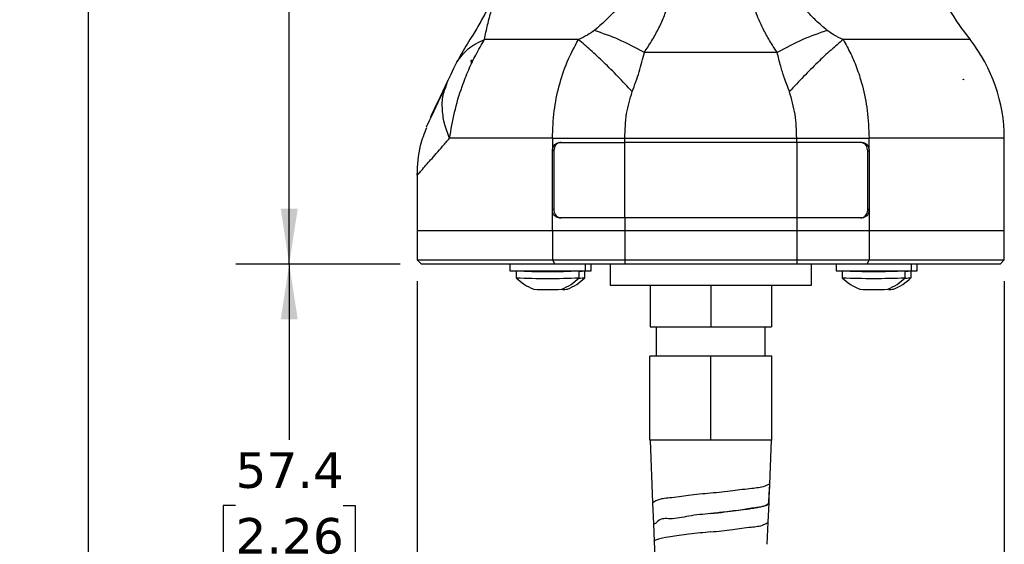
# Model space of a CAD drawing. Header units: millimetres. Extents: x 13 to 546, y 13 to 419.
# Tile 3 of 18: x 148 to 266, y 155 to 217. Entities that reach past the tile are written whole.
import ezdxf

# ---------------------------------------------------------------- set-up
doc = ezdxf.new("R2010")
doc.units = ezdxf.units.MM
doc.header["$LTSCALE"] = 2
doc.linetypes.add('SLD-Solid', pattern=[0])
doc.layers.add('DIMENSIONS', color=140, linetype='SLD-Solid', lineweight=25)
doc.styles.add('SLDTEXTSTYLE0', font='VERDANA.TTF')
doc.dimstyles.new('SLDDIMSTYLE0', dxfattribs={"dimtxt": 4.316016, "dimasz": 6.604, "dimexe": 0, "dimexo": 0.0625, "dimgap": 1.079004, "dimtad": 0, "dimtih": 1, "dimtoh": 1, "dimrnd": 1e-09, "dimzin": 4, "dimdsep": 46, "dimtxsty": 'SLDTEXTSTYLE0', "dimsah": 1, "dimcen": 0.09, "dimadec": 0, "dimazin": 1, "dimtfac": 1, "dimtofl": 0, "dimtmove": 0, "dimatfit": 3, "dimfxl": 0, "dimfrac": 2, "dimtolj": 1, "dimtzin": 12, "dimarcsym": 0})
doc.dimstyles.new('SLDDIMSTYLE1', dxfattribs={"dimtxt": 4.316016, "dimasz": 6.604, "dimexe": 0, "dimexo": 0.0625, "dimgap": 1.079004, "dimtad": 0, "dimtih": 1, "dimtoh": 1, "dimrnd": 1e-09, "dimzin": 12, "dimdsep": 46, "dimtxsty": 'SLDTEXTSTYLE0', "dimsah": 1, "dimcen": 0.09, "dimadec": 0, "dimazin": 3, "dimtfac": 1, "dimtofl": 0, "dimtmove": 0, "dimatfit": 3, "dimfxl": 0, "dimfrac": 2, "dimtolj": 1, "dimtzin": 12, "dimarcsym": 0})

# ---------------------------------------------------------------- blocks, each defined once
blk = doc.blocks.new('_D')
at = {"layer": 'DIMENSIONS'}
for p, q in [((195.58, 186.1), (195.58, 84.85)), ((265.58, 186.1), (265.58, 84.85)), ((195.58, 91.2), (217.99, 91.2)), ((223.84, 91.2), (222.39, 91.2)), ((222.39, 91.2), (222.39, 84.34)), ((236.67, 91.2), (238.12, 91.2)), ((238.12, 91.2), (238.12, 84.34)), ((265.58, 91.2), (242.52, 91.2)), ((222.39, 84.34), (223.84, 84.34)), ((238.12, 84.34), (236.67, 84.34))]:
    blk.add_line(p, q, dxfattribs=at)
for points in [[(195.58, 91.2), (202.18, 90.18), (202.18, 92.22)], [(265.58, 91.2), (258.97, 92.22), (258.97, 90.18)]]:
    blk.add_solid(points, dxfattribs=at)
at = {"layer": 'DIMENSIONS', "char_height": 4.233, "attachment_point": 1, "style": 'SLDTEXTSTYLE0'}
for s, insert in [('70.0', (223.84, 97.54)), ('2.76', (223.84, 89.72))]:
    blk.add_mtext(s, dxfattribs=dict(at, insert=insert))
blk = doc.blocks.new('_D_1')
at = {"layer": 'DIMENSIONS'}
for p, q in [((193.54, 188.14), (173.96, 188.14)), ((180.31, 188.14), (180.31, 167.16)), ((173.9, 159.33), (172.45, 159.33)), ((172.45, 159.33), (172.45, 152.47)), ((186.73, 159.33), (188.18, 159.33)), ((188.18, 159.33), (188.18, 152.47)), ((172.45, 152.47), (173.9, 152.47)), ((180.31, 130.75), (180.31, 151.51)), ((188.18, 152.47), (186.73, 152.47)), ((222.24, 130.75), (173.96, 130.75))]:
    blk.add_line(p, q, dxfattribs=at)
for points in [[(180.31, 188.14), (179.3, 181.54), (181.33, 181.54)], [(180.31, 130.75), (181.33, 137.36), (179.3, 137.36)]]:
    blk.add_solid(points, dxfattribs=at)
at = {"layer": 'DIMENSIONS', "char_height": 4.233, "attachment_point": 1, "style": 'SLDTEXTSTYLE0'}
for s, insert in [('57.4', (173.9, 165.68)), ('2.26', (173.9, 157.85))]:
    blk.add_mtext(s, dxfattribs=dict(at, insert=insert))
blk = doc.blocks.new('_D_2')
at = {"layer": 'DIMENSIONS'}
for p, q in [((260.31, 372.93), (173.96, 372.93)), ((180.31, 372.93), (180.31, 292.8)), ((173.9, 284.97), (172.45, 284.97)), ((172.45, 284.97), (172.45, 278.11)), ((186.73, 284.97), (188.18, 284.97)), ((188.18, 284.97), (188.18, 278.11)), ((172.45, 278.11), (173.9, 278.11)), ((180.31, 188.14), (180.31, 277.15)), ((188.18, 278.11), (186.73, 278.11)), ((193.54, 188.14), (173.96, 188.14))]:
    blk.add_line(p, q, dxfattribs=at)
for points in [[(180.31, 372.93), (179.3, 366.33), (181.33, 366.33)], [(180.31, 188.14), (181.33, 194.74), (179.3, 194.74)]]:
    blk.add_solid(points, dxfattribs=at)
at = {"layer": 'DIMENSIONS', "char_height": 4.233, "attachment_point": 1, "style": 'SLDTEXTSTYLE0'}
for s, insert in [('184.8', (172.11, 291.32)), ('7.28', (173.9, 283.49))]:
    blk.add_mtext(s, dxfattribs=dict(at, insert=insert))
blk = doc.blocks.new('_D_3')
at = {"layer": 'DIMENSIONS'}
for p, q in [((260.31, 372.93), (150.03, 372.93)), ((156.38, 372.93), (156.38, 252.79)), ((149.97, 244.97), (148.52, 244.97)), ((148.52, 244.97), (148.52, 238.11)), ((162.8, 244.97), (164.24, 244.97)), ((164.24, 244.97), (164.24, 238.11)), ((148.52, 238.11), (149.97, 238.11)), ((164.24, 238.11), (162.8, 238.11)), ((156.38, 130.75), (156.38, 237.14)), ((222.24, 130.75), (150.03, 130.75))]:
    blk.add_line(p, q, dxfattribs=at)
for points in [[(156.38, 372.93), (155.37, 366.33), (157.4, 366.33)], [(156.38, 130.75), (157.4, 137.36), (155.37, 137.36)]]:
    blk.add_solid(points, dxfattribs=at)
at = {"layer": 'DIMENSIONS', "char_height": 4.233, "attachment_point": 1, "style": 'SLDTEXTSTYLE0'}
for s, insert in [('242.2', (148.17, 251.31)), ('9.53', (149.97, 243.48))]:
    blk.add_mtext(s, dxfattribs=dict(at, insert=insert))

msp = doc.modelspace()

# ---------------------------------------------------------------- linework, layer by layer
for p, q in [((238.494, 213.385), (222.664, 213.385)), ((200.309, 212.248), (199.912, 211.453)), ((202.125, 212.425), (202, 212.425)), ((202, 212.225), (202, 212.425)), ((260.674, 210.172), (260.693, 210.172)), ((260.693, 210.122), (260.693, 210.172)), ((260.693, 210.172), (260.708, 210.172)), ((198.972, 209.248), (199.23, 210.021)), ((220.332, 203.145), (240.826, 203.145)), ((220.332, 202.64), (220.332, 203.145)), ((240.826, 202.64), (240.826, 203.145)), ((265.579, 192.14), (265.579, 203.166)), ((212.562, 202.64), (220.332, 202.64)), ((240.826, 202.64), (220.332, 202.64)), ((220.332, 193.64), (220.332, 202.64)), ((248.596, 202.64), (240.826, 202.64)), ((240.826, 202.64), (240.826, 193.64)), ((211.864, 201.64), (211.703, 201.64)), ((211.703, 194.64), (211.703, 201.64)), ((211.864, 201.64), (211.864, 194.64)), ((249.293, 194.64), (249.293, 201.64)), ((249.293, 201.64), (249.455, 201.64)), ((249.455, 201.64), (249.455, 194.64)), ((195.579, 198.741), (195.579, 192.14)), ((211.703, 192.14), (211.703, 194.64)), ((211.864, 194.64), (211.703, 194.64)), ((249.455, 194.64), (249.293, 194.64)), ((249.455, 194.64), (249.455, 192.14)), ((220.332, 193.64), (212.562, 193.64)), ((220.332, 193.64), (220.332, 192.14)), ((240.826, 193.64), (220.332, 193.64)), ((240.826, 193.64), (240.826, 192.14)), ((248.596, 193.64), (240.826, 193.64)), ((195.579, 192.14), (195.579, 188.64)), ((195.579, 192.14), (211.703, 192.14)), ((211.703, 192.14), (220.332, 192.14)), ((211.703, 192.14), (211.703, 188.64)), ((220.332, 192.14), (240.826, 192.14)), ((220.332, 192.14), (220.332, 188.64)), ((240.826, 192.14), (249.455, 192.14)), ((240.826, 192.14), (240.826, 188.64)), ((249.455, 192.14), (265.579, 192.14)), ((249.455, 192.14), (249.455, 188.64)), ((265.579, 188.64), (265.579, 192.14)), ((195.579, 188.64), (196.079, 188.14)), ((195.579, 188.64), (211.703, 188.64)), ((211.972, 188.14), (196.079, 188.14)), ((206.633, 188.14), (206.633, 187.34)), ((211.703, 188.64), (220.332, 188.64)), ((211.703, 188.64), (211.972, 188.14)), ((220.332, 188.14), (211.972, 188.14)), ((215.633, 187.34), (215.633, 188.14)), ((216.324, 187.34), (216.324, 188.14)), ((218.579, 188.14), (218.579, 185.64)), ((220.332, 188.64), (220.332, 188.14)), ((220.332, 188.64), (240.826, 188.64)), ((240.826, 188.14), (220.332, 188.14)), ((240.826, 188.64), (240.826, 188.14)), ((240.826, 188.64), (249.455, 188.64)), ((249.185, 188.14), (240.826, 188.14)), ((242.579, 185.64), (242.579, 188.14)), ((245.512, 188.14), (245.512, 187.34)), ((249.455, 188.64), (249.185, 188.14)), ((265.079, 188.14), (249.185, 188.14)), ((249.455, 188.64), (265.579, 188.64)), ((254.512, 187.34), (254.512, 188.14)), ((255.203, 187.34), (255.203, 188.14)), ((265.079, 188.14), (265.579, 188.64)), ((206.634, 187.34), (215.633, 187.34)), ((207.383, 187.339), (207.383, 186.509)), ((209.134, 187.34), (209.134, 187.339)), ((214.883, 186.511), (214.883, 187.34)), ((215.574, 186.511), (215.574, 187.34)), ((215.633, 187.34), (216.324, 187.34)), ((245.513, 187.34), (254.512, 187.34)), ((246.262, 187.339), (246.262, 186.509)), ((248.013, 187.34), (248.013, 187.339)), ((253.762, 186.511), (253.762, 187.34)), ((254.453, 186.511), (254.453, 187.34)), ((254.512, 187.34), (255.203, 187.34)), ((218.579, 185.64), (242.579, 185.64)), ((223.347, 185.64), (223.347, 180.64)), ((230.579, 185.64), (230.579, 180.64)), ((237.81, 185.64), (237.81, 180.64)), ((223.347, 180.64), (230.579, 180.64)), ((224.079, 180.64), (224.079, 177.14)), ((230.579, 180.64), (237.81, 180.64)), ((237.079, 177.14), (237.079, 180.64)), ((223.318, 167.14), (223.318, 177.14)), ((230.579, 177.14), (223.318, 177.14)), ((230.579, 167.14), (230.579, 177.14)), ((237.839, 177.14), (230.579, 177.14)), ((237.839, 167.14), (237.839, 177.14)), ((230.579, 167.14), (223.318, 167.14)), ((223.333, 167.14), (223.63, 159.665)), ((237.839, 167.14), (230.579, 167.14)), ((237.573, 160.829), (237.824, 167.14)), ((237.513, 159.627), (237.56, 160.829)), ((223.643, 159.666), (223.741, 157.151)), ((237.435, 157.348), (237.525, 159.618)), ((237.32, 154.714), (237.424, 157.348)), ((223.73, 157.151), (223.814, 155.037)), ((223.824, 155.038), (223.933, 152.274))]:
    msp.add_line(p, q)
at = {"flags": 128}
for points in [[(214.799, 214.917), (211.456, 214.917), (208.443, 214.917), (205.81, 214.917), (203.603, 214.918)], [(261.489, 214.917), (261.23, 214.917), (260.46, 214.917), (259.189, 214.917), (257.441, 214.917), (255.244, 214.917), (252.634, 214.917), (249.656, 214.917), (246.358, 214.917)], [(199.912, 211.453), (199.748, 211.108), (199.576, 210.748), (199.23, 210.021)], [(198.948, 209.312), (198.046, 207.419), (197.31, 205.875), (196.813, 204.831), (196.634, 204.455)], [(199.23, 210.021), (198.303, 208.076), (197.598, 206.596), (197.254, 205.873), (197.134, 205.622)], [(196.984, 205.191), (196.813, 204.831), (196.634, 204.455)], [(211.703, 203.14), (207.994, 203.139), (204.676, 203.139), (201.808, 203.138), (199.439, 203.138)], [(211.703, 203.14), (211.703, 202.3), (211.703, 201.64)], [(249.455, 201.64), (249.455, 202.48), (249.455, 203.14)], [(265.579, 203.14), (265.305, 203.14), (264.488, 203.14), (263.141, 203.14), (261.284, 203.14), (258.947, 203.14), (256.167, 203.14), (252.986, 203.14), (249.455, 203.14)], [(237.56, 160.829), (237.573, 161.17), (237.601, 161.945)]]:
    msp.add_lwpolyline(points, dxfattribs=at)
for centre, radius, start, end in [((290.524, 237.851), 37, 211.4115, 218.30615), ((246.579, 203.14), 19, 0.00301, 38.30176), ((211.122, 262.367), 75.12, 267.14756, 272.86989), ((211.128, 222.688), 35.405, 266.77225, 273.24519), ((214.986, 191.728), 4.426, 268.67371, 277.63442), ((250, 271.01), 83.753, 267.44268, 272.57478), ((250.007, 222.688), 35.405, 266.77225, 273.2452), ((253.865, 191.728), 4.426, 268.67371, 277.63442), ((211.122, 261.537), 75.121, 267.14757, 272.86989), ((214.99, 190.86), 4.388, 268.70201, 277.64333), ((250, 270.18), 83.753, 267.44268, 272.57478), ((253.869, 190.86), 4.388, 268.70201, 277.64333), ((211.121, 224.583), 39.48, 267.59088, 272.44831), ((212.936, 192.374), 7.257, 269.54844, 274.43872), ((250, 224.583), 39.48, 267.59088, 272.44831), ((251.815, 192.374), 7.257, 269.54847, 274.43869), ((6.084, 170.029), 231.672, 357.43036, 357.99724), ((236.489, 160.866), 1.602, 309.59394, 310.20386)]:
    msp.add_arc(centre, radius, start, end)
for points, knots in [([(222.664, 213.385), (222.958, 213.833), (223.547, 214.73), (224.322, 216.135), (224.991, 217.579), (225.526, 219.063), (225.908, 220.584), (226.123, 222.13), (226.177, 223.684), (226.103, 225.244), (225.932, 226.809), (225.772, 227.852), (225.693, 228.373)], [0, 0, 0, 0, 0.1019128, 0.2042109, 0.3049206, 0.404411, 0.5038033, 0.602834, 0.7006777, 0.7992124, 0.8997433, 1, 1, 1, 1]), ([(238.494, 213.385), (238.187, 213.853), (237.59, 214.763), (236.826, 216.158), (236.123, 217.674), (235.539, 219.333), (235.111, 221.277), (234.952, 223.41), (235.084, 225.824), (235.332, 227.487), (235.464, 228.373)], [0, 0, 0, 0, 0.1063886, 0.2070366, 0.3024093, 0.4240361, 0.5409777, 0.6801419, 0.8296292, 1, 1, 1, 1]), ([(203.603, 214.918), (203.658, 215.217), (203.766, 215.804), (203.961, 216.677), (204.171, 217.498), (204.394, 218.259), (204.636, 218.994), (204.906, 219.725), (205.226, 220.494), (205.585, 221.261), (206.14, 222.317), (206.951, 223.609), (208.096, 225.1), (208.98, 226.008), (209.428, 226.469)], [0, 0, 0, 0, 0.0693706, 0.1360296, 0.2036431, 0.2623545, 0.3168234, 0.3797518, 0.4399661, 0.5064478, 0.5727548, 0.7115012, 0.8536089, 1, 1, 1, 1]), ([(217.875, 226.469), (218.574, 225.767), (219.629, 224.706), (220.599, 222.925), (220.802, 221.323), (220.223, 219.76), (218.887, 217.915), (217.585, 216.773), (216.71, 216.005)], [0, 0, 0, 0, 0.2307388, 0.3486412, 0.4691223, 0.5959904, 0.7285382, 1, 1, 1, 1]), ([(244.447, 216.005), (243.999, 216.392), (243.119, 217.151), (242.116, 218.198), (241.438, 219.071), (241.013, 219.74), (240.697, 220.412), (240.43, 221.336), (240.456, 222.569), (241.085, 223.967), (242.07, 225.264), (242.869, 226.059), (243.282, 226.469)], [0, 0, 0, 0, 0.1385001, 0.2717445, 0.3382593, 0.3966512, 0.4569079, 0.511377, 0.6206852, 0.7365748, 0.8638993, 1, 1, 1, 1]), ([(205.779, 223.768), (205.699, 223.579), (205.521, 223.156), (205.309, 222.444), (205.019, 221.452), (204.618, 220.171), (203.984, 218.63), (203.151, 217.04), (202.302, 215.625), (201.536, 214.379), (200.895, 213.321), (200.502, 212.601), (200.309, 212.248)], [0, 0, 0, 0, 0.04800958, 0.10742243, 0.17367506, 0.2903003, 0.4215523, 0.56327283, 0.71033332, 0.80802763, 0.90578837, 1, 1, 1, 1]), ([(199.439, 203.138), (199.614, 204.176), (199.968, 206.268), (200.779, 208.991), (201.667, 211.257), (202.541, 213.14), (203.239, 214.309), (203.603, 214.918)], [0, 0, 0, 0, 0.2507743, 0.505721, 0.6755805, 0.8309956, 1, 1, 1, 1]), ([(200.309, 212.248), (200.722, 212.806), (201.587, 213.978), (202.91, 214.595), (203.603, 214.918)], [0, 0, 0, 0, 0.4764096, 1, 1, 1, 1]), ([(211.703, 203.14), (211.745, 204.234), (211.825, 206.343), (212.444, 209.406), (213.381, 212.281), (214.329, 214.044), (214.799, 214.917)], [0, 0, 0, 0, 0.2664945, 0.513279, 0.7589483, 1, 1, 1, 1]), ([(216.71, 216.005), (216.436, 215.813), (215.834, 215.39), (215.164, 215.084), (214.799, 214.917)], [0, 0, 0, 0, 0.4546501, 1, 1, 1, 1]), ([(221.209, 208.707), (220.645, 209.309), (219.542, 210.489), (217.884, 212.142), (216.32, 213.622), (215.283, 214.505), (214.799, 214.917)], [0, 0, 0, 0, 0.2769693, 0.5426066, 0.7865051, 1, 1, 1, 1]), ([(222.664, 213.385), (221.652, 213.922), (219.732, 214.943), (217.681, 215.664), (216.71, 216.005)], [0, 0, 0, 0, 0.5267404, 1, 1, 1, 1]), ([(244.447, 216.005), (243.476, 215.664), (241.425, 214.943), (239.505, 213.922), (238.494, 213.385)], [0, 0, 0, 0, 0.4732595, 1, 1, 1, 1]), ([(246.358, 214.917), (245.874, 214.505), (244.837, 213.622), (243.274, 212.142), (241.615, 210.489), (240.512, 209.309), (239.949, 208.707)], [0, 0, 0, 0, 0.2134949, 0.4573933, 0.7230307, 1, 1, 1, 1]), ([(246.358, 214.917), (245.993, 215.084), (245.323, 215.39), (244.721, 215.813), (244.447, 216.005)], [0, 0, 0, 0, 0.5453499, 1, 1, 1, 1]), ([(246.358, 214.917), (246.675, 214.348), (247.317, 213.196), (248.078, 211.343), (248.777, 209.105), (249.325, 206.359), (249.41, 204.251), (249.455, 203.14)], [0, 0, 0, 0, 0.1583827, 0.3209191, 0.486819, 0.729301, 1, 1, 1, 1]), ([(221.209, 208.707), (221.356, 209.099), (221.649, 209.878), (222.039, 211.052), (222.383, 212.219), (222.571, 212.999), (222.664, 213.385)], [0, 0, 0, 0, 0.2562772, 0.5089216, 0.7571174, 1, 1, 1, 1]), ([(239.949, 208.707), (239.741, 209.267), (239.368, 210.271), (238.879, 211.832), (238.629, 212.838), (238.494, 213.385)], [0, 0, 0, 0, 0.3657181, 0.6551589, 1, 1, 1, 1]), ([(202.125, 212.425), (202.102, 212.388), (202.06, 212.321), (202.018, 212.255), (202, 212.225)], [0, 0, 0, 0, 0.55999967, 1, 1, 1, 1]), ([(260.693, 210.122), (260.69, 210.132), (260.683, 210.148), (260.676, 210.165), (260.674, 210.172)], [0, 0, 0, 0, 0.5600061, 1, 1, 1, 1]), ([(260.708, 210.172), (260.706, 210.163), (260.701, 210.146), (260.696, 210.13), (260.693, 210.122)], [0, 0, 0, 0, 0.5587679, 1, 1, 1, 1]), ([(199.438, 203.138), (199.206, 203.739), (198.755, 204.908), (198.525, 206.722), (198.582, 208.197), (198.877, 208.991), (198.972, 209.248)], [0, 0, 0, 0, 0.3068887, 0.5964679, 0.8694176, 1, 1, 1, 1]), ([(220.332, 203.145), (220.36, 204.132), (220.413, 206.024), (220.951, 207.838), (221.209, 208.707)], [0, 0, 0, 0, 0.5213122, 1, 1, 1, 1]), ([(240.826, 203.145), (240.799, 204.098), (240.748, 205.99), (240.214, 207.805), (239.949, 208.707)], [0, 0, 0, 0, 0.5034989, 1, 1, 1, 1]), ([(195.579, 198.741), (195.633, 199.941), (195.721, 201.902), (196.44, 203.72), (196.719, 204.426)], [0, 0, 0, 0, 0.6118115, 1, 1, 1, 1]), ([(195.579, 198.741), (195.618, 198.786), (195.774, 198.961), (196.122, 199.356), (196.611, 199.918), (197.212, 200.602), (197.872, 201.353), (198.628, 202.213), (199.159, 202.819), (199.439, 203.138)], [0, 0, 0, 0, 0.0305887, 0.1202019, 0.2696888, 0.4130259, 0.5867448, 0.7825197, 1, 1, 1, 1]), ([(211.703, 203.14), (212.392, 203.141), (213.802, 203.145), (215.947, 203.147), (218.133, 203.148), (219.6, 203.146), (220.332, 203.145)], [0, 0, 0, 0, 0.2397187, 0.4902433, 0.7455252, 1, 1, 1, 1]), ([(240.826, 203.145), (241.558, 203.146), (243.024, 203.148), (245.211, 203.147), (247.355, 203.145), (248.765, 203.141), (249.455, 203.14)], [0, 0, 0, 0, 0.2544747, 0.5097566, 0.7602811, 1, 1, 1, 1]), ([(211.703, 201.64), (211.712, 201.752), (211.73, 201.972), (211.872, 202.27), (212.087, 202.499), (212.333, 202.623), (212.497, 202.635), (212.562, 202.64)], [0, 0, 0, 0, 0.2293368, 0.4518236, 0.6639075, 0.8672373, 1, 1, 1, 1]), ([(212.724, 202.64), (212.625, 202.629), (212.426, 202.606), (212.167, 202.43), (211.977, 202.175), (211.879, 201.897), (211.869, 201.714), (211.864, 201.64)], [0, 0, 0, 0, 0.20111882, 0.40707462, 0.62258192, 0.84787024, 1, 1, 1, 1]), ([(249.293, 201.64), (249.284, 201.752), (249.266, 201.972), (249.124, 202.27), (248.908, 202.499), (248.662, 202.623), (248.498, 202.635), (248.433, 202.64)], [0, 0, 0, 0, 0.2292908, 0.4517396, 0.663805, 0.8671613, 1, 1, 1, 1]), ([(248.596, 202.64), (248.694, 202.629), (248.893, 202.606), (249.152, 202.429), (249.342, 202.175), (249.44, 201.897), (249.45, 201.714), (249.455, 201.64)], [0, 0, 0, 0, 0.2010496, 0.4069926, 0.6225363, 0.8478743, 1, 1, 1, 1]), ([(212.562, 193.64), (212.463, 193.651), (212.264, 193.674), (212.005, 193.85), (211.815, 194.105), (211.717, 194.382), (211.707, 194.566), (211.703, 194.64)], [0, 0, 0, 0, 0.2010631, 0.4070196, 0.6225775, 0.8479309, 1, 1, 1, 1]), ([(211.864, 194.64), (211.874, 194.528), (211.891, 194.308), (212.034, 194.01), (212.249, 193.781), (212.495, 193.657), (212.659, 193.645), (212.724, 193.64)], [0, 0, 0, 0, 0.2292911, 0.4517397, 0.6638059, 0.8671611, 1, 1, 1, 1]), ([(248.433, 193.64), (248.532, 193.651), (248.731, 193.674), (248.99, 193.85), (249.18, 194.105), (249.279, 194.382), (249.289, 194.566), (249.293, 194.64)], [0, 0, 0, 0, 0.20112, 0.4070747, 0.6225819, 0.8478708, 1, 1, 1, 1]), ([(249.455, 194.64), (249.446, 194.528), (249.428, 194.308), (249.285, 194.009), (249.07, 193.781), (248.824, 193.657), (248.66, 193.645), (248.596, 193.64)], [0, 0, 0, 0, 0.2293468, 0.4518446, 0.6639377, 0.8672759, 1, 1, 1, 1]), ([(207.384, 186.508), (207.696, 186.227), (208.32, 185.667), (209.081, 185.314), (209.461, 185.138)], [0, 0, 0, 0, 0.5001368, 1, 1, 1, 1]), ([(212.807, 185.139), (213.187, 185.316), (213.948, 185.669), (214.571, 186.23), (214.883, 186.51)], [0, 0, 0, 0, 0.4998771, 1, 1, 1, 1]), ([(213.498, 185.139), (213.878, 185.316), (214.638, 185.669), (215.262, 186.23), (215.573, 186.51)], [0, 0, 0, 0, 0.4998768, 1, 1, 1, 1]), ([(246.263, 186.508), (246.575, 186.227), (247.199, 185.667), (247.96, 185.314), (248.34, 185.138)], [0, 0, 0, 0, 0.5001368, 1, 1, 1, 1]), ([(251.686, 185.139), (252.066, 185.316), (252.827, 185.669), (253.45, 186.23), (253.762, 186.51)], [0, 0, 0, 0, 0.49987653, 1, 1, 1, 1]), ([(252.377, 185.139), (252.757, 185.316), (253.517, 185.669), (254.141, 186.23), (254.452, 186.51)], [0, 0, 0, 0, 0.4998771, 1, 1, 1, 1]), ([(237.615, 161.932), (237.417, 161.83), (236.754, 161.485), (235.225, 161.362), (233.096, 161.054), (231.46, 160.893), (230.579, 160.806)], [0, 0, 0, 0, 0.0926282, 0.3117484, 0.629498, 1, 1, 1, 1]), ([(230.577, 160.818), (229.685, 160.73), (228.038, 160.57), (225.924, 160.24), (224.417, 160.144), (223.812, 159.77), (223.643, 159.666)], [0, 0, 0, 0, 0.3794307, 0.7006689, 0.916354, 1, 1, 1, 1]), ([(237.51, 159.631), (237.402, 159.534), (237.011, 159.185), (235.855, 159.096), (234.242, 158.786), (232.39, 158.587), (231.127, 158.44), (230.579, 158.377)], [0, 0, 0, 0, 0.060364, 0.2182124, 0.4626023, 0.7667368, 1, 1, 1, 1]), ([(230.579, 158.387), (231.127, 158.449), (232.138, 158.563), (233.518, 158.727), (234.629, 158.873), (235.478, 158.999), (236.121, 159.113), (236.625, 159.21), (237.035, 159.335), (237.388, 159.402), (237.482, 159.571), (237.508, 159.619)], [0, 0, 0, 0, 0.2328449, 0.4297049, 0.5868883, 0.7061195, 0.791519, 0.8633834, 0.920605, 0.9776633, 1, 1, 1, 1]), ([(230.579, 158.377), (229.698, 158.3), (228.071, 158.159), (225.999, 157.631), (224.483, 157.899), (223.918, 157.061), (223.741, 157.151), (223.741, 157.151)], [0, 0, 0, 0, 0.3786999, 0.6993849, 0.9150006, 0.9999971, 1, 1, 1, 1]), ([(230.579, 156.192), (231.452, 156.28), (233.069, 156.443), (235.154, 156.769), (236.649, 156.875), (237.26, 157.243), (237.435, 157.347)], [0, 0, 0, 0, 0.37568011, 0.69607051, 0.91342127, 1, 1, 1, 1]), ([(230.58, 156.2), (229.738, 156.113), (228.184, 155.952), (225.823, 155.61), (224.983, 155.534), (223.654, 155.13), (223.825, 155.038), (223.825, 155.038)], [0, 0, 0, 0, 0.3790376, 0.7000009, 0.9156673, 0.9999881, 1, 1, 1, 1])]:
    msp.add_open_spline(points, degree=3, knots=knots)

# ---------------------------------------------------------------- dimensions: what is measured, and where the dimension line sits
at = {"layer": 'DIMENSIONS'}
for base, p1, p2, picture, middle in [((156.382, 130.753), (262.851, 372.934), (224.779, 130.753), '_D_3', (156.382, 244.967)), ((180.314, 372.934), (196.079, 188.14), (262.851, 372.934), '_D_2', (180.314, 284.972)), ((180.314, 188.14), (224.779, 130.753), (196.079, 188.14), '_D_1', (180.314, 159.333))]:
    dim = msp.add_linear_dim(base=base, p1=p1, p2=p2, angle=90, dimstyle='SLDDIMSTYLE1', dxfattribs=at)
    dim.commit()
    dim.dimension.update_dxf_attribs({"geometry": picture, "text_midpoint": middle, "dimtype": 160})
dim = msp.add_linear_dim(base=(265.579, 91.201), p1=(195.579, 188.64), p2=(265.579, 188.64), dimstyle='SLDDIMSTYLE0', dxfattribs=at)
dim.commit()
dim.dimension.update_dxf_attribs({"geometry": '_D', "text_midpoint": (230.256, 91.201), "dimtype": 160})

doc.saveas('drawing.dxf')
